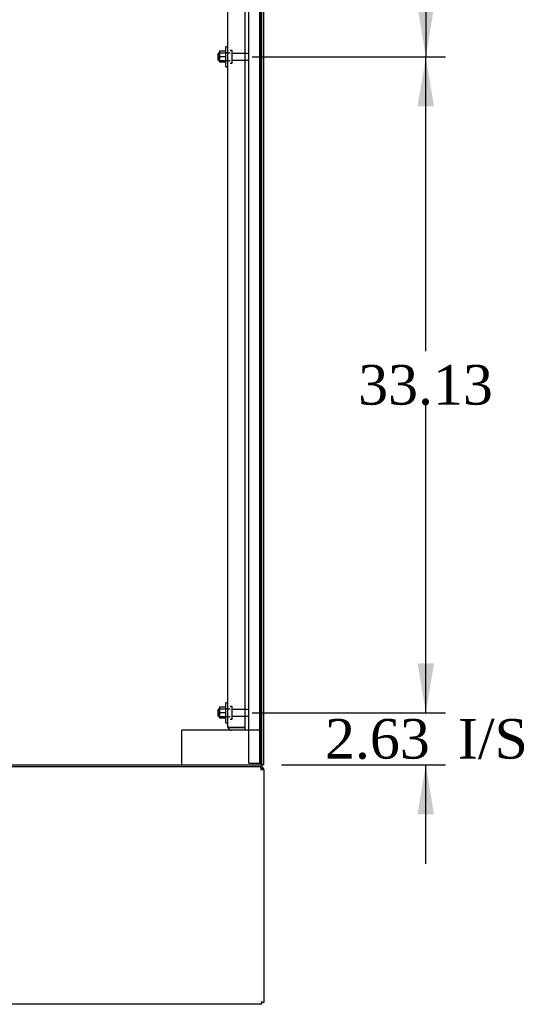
# Model space of a CAD drawing. Header units: inches. Extents: x 2 to 538, y -2 to 358.
# Tile 17 of 24: x 261 to 286, y 141 to 190. Entities that reach past the tile are written whole.
import ezdxf
from ezdxf.enums import TextEntityAlignment as Align
from ezdxf.lldxf.tags import DXFTag

# ---------------------------------------------------------------- set-up
doc = ezdxf.new("R2010")
doc.units = ezdxf.units.IN
doc.header["$MEASUREMENT"] = 0
for name, color, linetype in [('COM43135', 7, 'Continuous'), ('COM50521', 7, 'Continuous'), ('COM50800-2', 7, 'Continuous'), ('COM52265-5', 7, 'Continuous'), ('COM54928-6', 7, 'Continuous'), ('COM55702-64', 7, 'Continuous'), ('COM71156-4', 7, 'Continuous'), ('Default', 7, 'Continuous'), ('NTS166105', 7, 'Continuous'), ('STD26094', 7, 'Continuous'), ('WAF25059', 7, 'Continuous')]:
    doc.layers.add(name, color=color, linetype=linetype)
doc.styles.add('SEACAD_Times_New_Roman', font='times.ttf')
tags = doc.linetypes.add('HIDDEN2', pattern=[0.1875, 0.125, -0.0625]).pattern_tags.tags
tags[6:7] = [DXFTag(74, 4), DXFTag(75, 0), DXFTag(340, '0'), DXFTag(46, 0.0), DXFTag(50, 0.0), DXFTag(44, 0.0), DXFTag(45, 0.0)]
tags[4:5] = [DXFTag(74, 4), DXFTag(75, 0), DXFTag(340, '0'), DXFTag(46, 0.0), DXFTag(50, 0.0), DXFTag(44, 0.0), DXFTag(45, 0.0)]
doc.dimstyles.new('HAMMOND_(STH_-_540x360)', dxfattribs={"dimtxt": 2, "dimasz": 2.5, "dimexe": 1, "dimexo": 1, "dimgap": 0.5, "dimtad": 0, "dimtih": 1, "dimtoh": 1, "dimzin": 0, "dimdsep": 46, "dimtxsty": 'SEACAD_Times_New_Roman', "dimblk1": '_SE_FILLED', "dimblk2": '_SE_FILLED', "dimsah": 1, "dimcen": 1, "dimadec": 0, "dimazin": 0, "dimtfac": 0.8, "dimtofl": 0, "dimtmove": 0, "dimatfit": 3, "dimfxl": 1, "dimtolj": 1, "dimtzin": 0, "dimarcsym": 0})

# ---------------------------------------------------------------- blocks, each defined once
blk = doc.blocks.new('SE2')
at = {"layer": 'COM43135', "color": 7, "linetype": 'HIDDEN2'}
for p, q in [((271.062, 154.72), (271.062, 222.35)), ((271.937, 154.66), (271.937, 222.41)), ((271.062, 154.72), (271.062, 154.72)), ((271.062, 154.72), (271.062, 154.72)), ((271.165, 154.66), (271.098, 154.611)), ((271.247, 154.66), (271.098, 154.66)), ((271.165, 154.66), (271.247, 154.66)), ((271.247, 154.66), (271.247, 154.66)), ((271.937, 154.66), (271.247, 154.66)), ((271.247, 154.66), (271.937, 154.66)), ((271.937, 154.535), (271.937, 154.66)), ((271.937, 154.535), (271.247, 154.535))]:
    blk.add_line(p, q, dxfattribs=at)
for start, end in [(180, 180.0589), (180.1208, 216.194), (216.194, 270)]:
    blk.add_arc((271.247, 154.72), 0.185, start, end, dxfattribs=at)
blk.add_open_spline([(271.098, 154.66), (271.086, 154.67), (271.077, 154.68), (271.068, 154.695), (271.066, 154.7), (271.063, 154.71), (271.062, 154.715), (271.062, 154.72)], degree=3, knots=[0, 0, 0, 0, 0.5, 0.5, 0.75, 0.75, 1, 1, 1, 1], dxfattribs=at)
at = {"layer": 'COM50521', "color": 7, "linetype": 'HIDDEN2'}
for p, q in [((268.892, 154.535), (268.749, 154.535)), ((268.749, 152.785), (268.749, 154.535)), ((271.247, 154.535), (268.892, 154.535)), ((272.749, 154.535), (271.937, 154.535))]:
    blk.add_line(p, q, dxfattribs=at)
at = {"layer": 'COM50800-2', "color": 7, "linetype": 'HIDDEN2'}
blk.add_line((272.749, 152.785), (272.749, 224.72), dxfattribs=at)
at = {"layer": 'COM50800-2', "color": 7, "linetype": 'Continuous'}
for q in [(272.874, 224.72), (272.779, 152.785)]:
    blk.add_line((272.874, 152.785), q, dxfattribs=at)
at = {"layer": 'COM52265-5', "color": 7, "linetype": 'Continuous'}
for p, q in [((272.779, 152.785), (272.779, 224.72)), ((248.281, 152.785), (272.779, 152.785))]:
    blk.add_line(p, q, dxfattribs=at)
at = {"layer": 'COM54928-6', "color": 7, "linetype": 'Continuous'}
for p, q in [((272.731, 152.635), (272.731, 152.69)), ((272.731, 152.635), (272.731, 152.547)), ((272.731, 152.547), (272.874, 152.547)), ((272.769, 152.577), (272.844, 152.635)), ((272.874, 152.547), (272.874, 140.785)), ((272.779, 140.785), (272.731, 140.833)), ((272.779, 140.785), (272.731, 140.833)), ((272.874, 140.785), (272.779, 140.785)), ((272.779, 140.69), (272.779, 140.785)), ((272.779, 140.69), (248.281, 140.69))]:
    blk.add_line(p, q, dxfattribs=at)
for radius, start, end in [(0.143, 37.5839, 90), (0.048, 37.5838, 90), (0.048, 0, 37.5838), (0.143, 0, 37.5838)]:
    blk.add_arc((272.731, 152.547), radius, start, end, dxfattribs=at)
blk.add_open_spline([(272.731, 152.635), (272.722, 152.652), (272.712, 152.666), (272.693, 152.685), (272.683, 152.69), (272.674, 152.69)], degree=3, knots=[0, 0, 0, 0, 0.5, 0.5, 1, 1, 1, 1], dxfattribs=at)
at = {"layer": 'COM55702-64', "color": 7, "linetype": 'HIDDEN2'}
for p, q in [((272.124, 152.867), (272.124, 224.617)), ((272.677, 152.867), (272.677, 224.617)), ((272.124, 152.867), (272.312, 152.867)), ((272.312, 152.867), (272.562, 152.867)), ((272.562, 152.867), (272.677, 152.867)), ((272.677, 152.867), (272.749, 152.867))]:
    blk.add_line(p, q, dxfattribs=at)
at = {"layer": 'COM71156-4', "color": 7, "linetype": 'Continuous'}
for p, q in [((272.779, 152.69), (248.329, 152.69)), ((272.779, 152.785), (272.779, 152.69))]:
    blk.add_line(p, q, dxfattribs=at)
at = {"layer": 'NTS166105', "color": 7, "linetype": 'HIDDEN2'}
for p, q in [((270.646, 188.812), (270.646, 188.533)), ((270.966, 188.812), (270.646, 188.812)), ((270.646, 188.533), (270.646, 188.262)), ((270.966, 188.533), (270.646, 188.533)), ((270.966, 188.262), (270.646, 188.262)), ((270.646, 155.687), (270.646, 155.408)), ((270.966, 155.687), (270.646, 155.687)), ((270.646, 155.408), (270.646, 155.137)), ((270.966, 155.408), (270.646, 155.408)), ((270.966, 155.137), (270.646, 155.137))]:
    blk.add_line(p, q, dxfattribs=at)
at = {"layer": 'STD26094', "color": 7, "linetype": 'HIDDEN2'}
for p, q in [((270.6, 188.723), (270.562, 188.685)), ((270.562, 188.685), (270.562, 188.385)), ((270.6, 188.348), (270.6, 188.723)), ((271.187, 188.723), (270.6, 188.723)), ((271.257, 188.86), (271.217, 188.86)), ((271.287, 188.24), (271.287, 188.83)), ((272.064, 188.7), (271.287, 188.7)), ((270.562, 188.385), (270.6, 188.348)), ((270.6, 188.348), (271.187, 188.348)), ((271.217, 188.21), (271.257, 188.21)), ((271.287, 188.37), (272.064, 188.37)), ((271.257, 155.735), (271.217, 155.735)), ((271.287, 155.115), (271.287, 155.705)), ((270.6, 155.598), (270.562, 155.56)), ((270.562, 155.56), (270.562, 155.26)), ((270.562, 155.26), (270.6, 155.223)), ((270.6, 155.223), (270.6, 155.598)), ((271.187, 155.598), (270.6, 155.598)), ((270.6, 155.223), (271.187, 155.223)), ((272.064, 155.575), (271.287, 155.575)), ((271.287, 155.245), (272.064, 155.245)), ((271.217, 155.085), (271.257, 155.085))]:
    blk.add_line(p, q, dxfattribs=at)
for centre, radius, start, end in [((271.217, 188.83), 0.03, 90, 180), ((271.257, 188.83), 0.03, 0, 90), ((272.064, 188.64), 0.06, 0, 90), ((271.217, 188.24), 0.03, 180, 270), ((271.257, 188.24), 0.03, 270, 0), ((272.064, 188.43), 0.06, 270, 0), ((271.217, 155.705), 0.03, 90, 180), ((271.257, 155.705), 0.03, 0, 90), ((272.064, 155.515), 0.06, 0, 90), ((272.064, 155.305), 0.06, 270, 0), ((271.217, 155.115), 0.03, 180, 270), ((271.257, 155.115), 0.03, 270, 0)]:
    blk.add_arc(centre, radius, start, end, dxfattribs=at)
at = {"layer": 'WAF25059', "color": 7, "linetype": 'HIDDEN2'}
for p, q in [((270.966, 188.035), (270.966, 189.035)), ((271.062, 189.035), (270.966, 189.035)), ((270.966, 188.035), (271.062, 188.035)), ((270.966, 154.91), (270.966, 155.91)), ((271.062, 155.91), (270.966, 155.91)), ((270.966, 154.91), (271.062, 154.91))]:
    blk.add_line(p, q, dxfattribs=at)
blk = doc.blocks.new('DMBLK4644')
at = {"layer": 'Default', "linetype": 'Continuous'}
for points in [[(281.467, 186.035), (281.05, 188.535), (280.633, 186.035)], [(281.467, 157.91), (280.633, 157.91), (281.05, 155.41)]]:
    blk.add_hatch(color=7, dxfattribs=at).paths.add_polyline_path(points)
at = {"layer": 'Default', "color": 7, "linetype": 'Continuous'}
for p, q in [((272.287, 188.535), (282.05, 188.535)), ((281.05, 173.673), (281.05, 188.535)), ((281.05, 155.41), (281.05, 170.973)), ((272.287, 155.41), (282.05, 155.41))]:
    blk.add_line(p, q, dxfattribs=at)
at = {"layer": 'Default', "color": 7, "linetype": 'Continuous', "style": 'SEACAD_Times_New_Roman'}
blk.add_text('33.13', height=2, dxfattribs=at).set_placement((277.638, 172.973), align=Align.TOP_LEFT)
blk = doc.blocks.new('_SE_FILLED')
at = {"color": 0}
blk.add_line((0, 0), (-1, 0), dxfattribs=at)
blk.add_solid([(0, 0), (-1, -0.1665), (-1, 0.1665), (0, 0)], dxfattribs=at)
blk = doc.blocks.new('DMBLK4648')
at = {"layer": 'Default', "linetype": 'Continuous'}
for points in [[(281.467, 157.91), (280.633, 157.91), (281.05, 155.41)], [(281.467, 150.285), (281.05, 152.785), (280.633, 150.285)]]:
    blk.add_hatch(color=7, dxfattribs=at).paths.add_polyline_path(points)
at = {"layer": 'Default', "color": 7, "linetype": 'Continuous'}
for p, q in [((281.05, 155.41), (281.05, 160.41)), ((272.287, 155.41), (282.05, 155.41)), ((273.779, 152.785), (282.05, 152.785)), ((281.05, 147.785), (281.05, 152.785))]:
    blk.add_line(p, q, dxfattribs=at)
at = {"layer": 'Default', "color": 7, "linetype": 'Continuous', "style": 'SEACAD_Times_New_Roman'}
for s, p in [('2.63', (275.966, 155.098)), ('I/S', (282.674, 155.098))]:
    blk.add_text(s, height=2, dxfattribs=at).set_placement(p, align=Align.TOP_LEFT)
blk = doc.blocks.new('DMBLK4649')
at = {"layer": 'Default', "linetype": 'Continuous'}
for points in [[(281.467, 219.16), (281.05, 221.66), (280.633, 219.16)], [(281.467, 191.035), (280.633, 191.035), (281.05, 188.535)]]:
    blk.add_hatch(color=7, dxfattribs=at).paths.add_polyline_path(points)
at = {"layer": 'Default', "color": 7, "linetype": 'Continuous'}
for p, q in [((272.287, 221.66), (282.05, 221.66)), ((281.05, 221.66), (281.05, 206.798)), ((281.05, 204.098), (281.05, 188.535)), ((272.287, 188.535), (282.05, 188.535))]:
    blk.add_line(p, q, dxfattribs=at)
at = {"layer": 'Default', "color": 7, "linetype": 'Continuous', "style": 'SEACAD_Times_New_Roman'}
blk.add_text('33.13', height=2, dxfattribs=at).set_placement((277.638, 206.098), align=Align.TOP_LEFT)

msp = doc.modelspace()

# ---------------------------------------------------------------- block references
at = {"layer": 'Default'}
msp.add_blockref('SE2', (0, 0), dxfattribs=at)

# ---------------------------------------------------------------- dimensions: what is measured, and where the dimension line sits
at = {"layer": 'Default', "color": 7, "linetype": 'Continuous'}
for base, p1, p2, angle, text, picture, middle, dimtype in [((281.050113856, 221.660380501), (271.287087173, 221.660380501), (271.287087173, 188.535380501), 270, '\\A1;<>', 'DMBLK4649', (281.050113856, 205.097880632), 161), ((281.050113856, 155.410380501), (271.287087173, 155.410380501), (271.287087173, 188.535380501), 90, '\\A1;<>', 'DMBLK4644', (281.050113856, 171.97288037), 161), ((281.050113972, 155.410380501), (272.779087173, 152.785380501), (271.287087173, 155.410380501), 90, '\\A1;<> I/S', 'DMBLK4648', (281.050113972, 154.097880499), 160)]:
    dim = msp.add_linear_dim(base=base, p1=p1, p2=p2, angle=angle, text=text, dimstyle='HAMMOND_(STH_-_540x360)', dxfattribs=at)
    dim.commit()
    dim.dimension.update_dxf_attribs({"geometry": picture, "text_midpoint": middle, "dimtype": dimtype})

doc.saveas('drawing.dxf')
